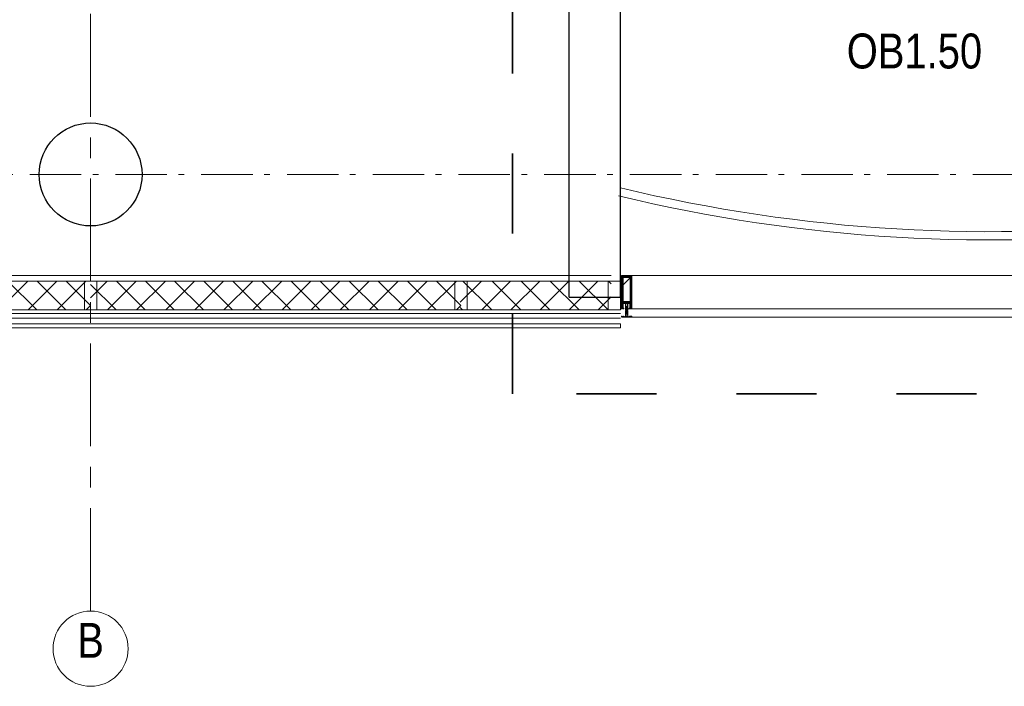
# Model space of a CAD drawing. Header units: millimetres. Extents: x 274611 to 749520, y 175257 to 298905.
# Tile 164 of 251: x 722607 to 727392, y 191024 to 194260. Entities that reach past the tile are written whole.
import ezdxf

# ---------------------------------------------------------------- set-up
doc = ezdxf.new("R2010")
doc.units = ezdxf.units.MM
doc.header["$LTSCALE"] = 400
for name, pattern in [('CENTER', [2, 1.25, -0.25, 0.25, -0.25]), ('STYLE_06', [1.041641, 0.625, -0.208282, 0.069427, -0.138931]), ('STYLE_16', [0.177165, 0.11811, -0.059055]), ('STYLE_22', [1.944444, 0.972222, -0.972222])]:
    doc.linetypes.add(name, pattern=pattern)
for name, color, linetype, lineweight in [('Buitenkozijnen', 140, 'Continuous', 15), ('Fragmentaanduiding', 1, 'STYLE_22', 35), ('mat-beton (ihwg)', 5, 'Continuous', 25), ('mat-staal', 5, 'Continuous', 25), ('None', 7, 'Continuous', 9), ('Ruimtenummers', 5, 'Continuous', 25)]:
    doc.layers.add(name, color=color, linetype=linetype, lineweight=lineweight)
doc.layers.add('stramien', color=1, linetype='CENTER')
doc.styles.add('Arial Narrow', font='ARIALN.TTF', dxfattribs={"height": 222.25})

# ---------------------------------------------------------------- blocks, each defined once
blk = doc.blocks.new('*U1796')
at = {"layer": 'None', "color": 140, "linetype": 'Continuous', "lineweight": 15, "flags": 128}
blk.add_lwpolyline([(38621.1, -33460), (38621.1, -34295)], dxfattribs=at)
blk = doc.blocks.new('*X2174')
at = {"layer": 'None', "lineweight": 5}
for p, q in [((37842.8, -35130.6), (37945.9, -35027.5)), ((37947.3, -35167.5), (38087.3, -35027.5)), ((38088.8, -35167.5), (38228.8, -35027.5)), ((38230.2, -35167.5), (38370.2, -35027.5)), ((38371.6, -35167.5), (38511.6, -35027.5)), ((38513, -35167.5), (38576.4, -35104.1))]:
    blk.add_line(p, q, dxfattribs=at)
at = {"layer": 'None', "lineweight": 13}
for p, q in [((37855.5, -35027.5), (37995.5, -35167.5)), ((37996.9, -35027.5), (38136.9, -35167.5)), ((38138.3, -35027.5), (38278.3, -35167.5)), ((38279.7, -35027.5), (38419.7, -35167.5)), ((38421.1, -35027.5), (38561.1, -35167.5)), ((38562.5, -35027.5), (38576.4, -35041.4)), ((37842.8, -35156.2), (37854.1, -35167.5))]:
    blk.add_line(p, q, dxfattribs=at)
blk = doc.blocks.new('*U2175')
at = {"layer": 'None', "color": 140, "lineweight": 15}
for p, q in [((37842.8, -35000), (38576.4, -35000)), ((37842.8, -35027.5), (38576.4, -35027.5)), ((37842.8, -35167.5), (38621.1, -35167.5)), ((37842.8, -35185.5), (38621.1, -35185.5)), ((37842.8, -35235), (38621.1, -35235)), ((37842.8, -35255), (38621.1, -35255)), ((38621.1, -35255), (38621.1, -35235))]:
    blk.add_line(p, q, dxfattribs=at)
at = {"layer": 'None', "color": 140, "linetype": 'Continuous', "lineweight": 15}
for p, q in [((37842.8, -35027.5), (38576.4, -35027.5)), ((37842.8, -35167.5), (38576.4, -35167.5))]:
    blk.add_line(p, q, dxfattribs=at)
at = {"layer": 'None', "color": 8, "linetype": 'Continuous', "lineweight": 5}
blk.add_line((37846.1, -35207.5), (38621.1, -35207.5), dxfattribs=at)
at = {"layer": 'None', "color": 140, "linetype": 'Continuous', "lineweight": 15}
blk.add_lwpolyline([(38621.1, -35027.5), (38621.1, -35167.5), (38561.1, -35167.5), (38561.1, -35027.5)], close=True, dxfattribs=at)
at = {"layer": 'None', "color": 140}
blk.add_blockref('*X2174', (0, 0), dxfattribs=at)
blk = doc.blocks.new('*U2177')
at = {"layer": 'None', "color": 140, "linetype": 'Continuous', "lineweight": 15}
blk.add_lwpolyline([(38621.1, -35002), (38626.1, -35002), (38626.1, -35014.5), (38621.1, -35014.5)], close=True, dxfattribs=at)
blk.add_open_spline([(38626.1, -35002), (38623.6, -35007), (38621.1, -35002)], degree=2, dxfattribs=at)
at = {"layer": 'None', "color": 43, "linetype": 'Continuous', "lineweight": 9}
blk.add_open_spline([(38622.3, -35008), (38622.9, -35007), (38623.6, -35007), (38624.2, -35007), (38624.8, -35008), (38625.4, -35009), (38625.7, -35010.8), (38626.1, -35012.5), (38626.1, -35016.5), (38625.7, -35018.2), (38625.4, -35020), (38624.8, -35021), (38624.2, -35022), (38623.6, -35022), (38622.9, -35022), (38622.3, -35021), (38621.7, -35020), (38621.4, -35018.2), (38621.1, -35016.5), (38621.1, -35012.5), (38621.4, -35010.8), (38621.7, -35009), (38622.3, -35008)], degree=2, knots=[0, 0, 0, 0.050228, 0.050228, 0.100454, 0.100454, 0.187421, 0.187421, 0.300233, 0.413046, 0.413046, 0.5, 0.5, 0.550228, 0.550228, 0.600454, 0.600454, 0.687421, 0.687421, 0.800233, 0.913046, 0.913046, 1, 1, 1], dxfattribs=at)
blk = doc.blocks.new('*U2178')
at = {"layer": 'None', "color": 8, "lineweight": 5}
for p, q in [((38648.5, -35158), (38653.3, -35158.8)), ((38648.5, -35159.6), (38653.3, -35160.4)), ((38648.5, -35161.2), (38653.3, -35162)), ((38648.5, -35162.8), (38653.3, -35163.6)), ((38648.5, -35164.4), (38653.3, -35165.2)), ((38648.5, -35167.6), (38653.3, -35168.4)), ((38649.2, -35156.5), (38652.8, -35157.1)), ((38649.6, -35156.8), (38649.2, -35157.7)), ((38652.6, -35158), (38652.4, -35157.4)), ((38648.5, -35169.2), (38653.3, -35170)), ((38648.5, -35170.8), (38653.3, -35171.6)), ((38648.5, -35172.4), (38650.2, -35172.7)), ((38648.5, -35174), (38653.3, -35174.8)), ((38648.5, -35175.6), (38653.3, -35176.4)), ((38648.5, -35177.2), (38653.3, -35178)), ((38648.5, -35178.8), (38653.3, -35179.6)), ((38648.5, -35180.4), (38653.3, -35181.2)), ((38648.5, -35182), (38653.3, -35182.8)), ((38648.5, -35183.6), (38649, -35183.7)), ((38648.5, -35186.8), (38653.3, -35187.6)), ((38649, -35185.3), (38653.3, -35186)), ((38649.3, -35184.9), (38652.6, -35185.7)), ((38652.3, -35184.7), (38649.9, -35184.2)), ((38650.1, -35183.9), (38651.8, -35184.2)), ((38650.6, -35183.6), (38651.5, -35183.8))]:
    blk.add_line(p, q, dxfattribs=at)
at = {"layer": 'None', "color": 8, "linetype": 'Continuous', "lineweight": 5}
for p, q in [((38649.1, -35159.2), (38649.1, -35158.4)), ((38649.1, -35160.8), (38649.1, -35160)), ((38649.1, -35162.4), (38649.1, -35161.6)), ((38649.1, -35164), (38649.1, -35163.2)), ((38649.1, -35165.6), (38649.1, -35164.8)), ((38649.1, -35167.2), (38649.1, -35167.2)), ((38649.1, -35168.8), (38649.1, -35168)), ((38652.6, -35158.5), (38652.6, -35158)), ((38652.6, -35160.1), (38652.6, -35159.2)), ((38652.6, -35161.7), (38652.6, -35160.8)), ((38652.6, -35163.3), (38652.6, -35162.4)), ((38652.6, -35164.9), (38652.6, -35164)), ((38652.6, -35166.2), (38652.6, -35165.6)), ((38652.6, -35168.1), (38652.6, -35167.2)), ((38652.6, -35169.7), (38652.6, -35168.8)), ((38649.1, -35170.4), (38649.1, -35169.6)), ((38649.1, -35172), (38649.1, -35171.2)), ((38649.1, -35175.2), (38649.1, -35174.4)), ((38649.1, -35176.8), (38649.1, -35176)), ((38649.1, -35178.4), (38649.1, -35177.6)), ((38649.1, -35180), (38649.1, -35179.2)), ((38649.1, -35181.6), (38649.1, -35180.8)), ((38649.1, -35183.2), (38649.1, -35182.4)), ((38649.1, -35186.4), (38649.1, -35185.6)), ((38649.1, -35188), (38649.1, -35187.2)), ((38652.6, -35171.3), (38652.6, -35170.4)), ((38652.6, -35172.7), (38652.6, -35172)), ((38652.6, -35174.5), (38652.6, -35173.7)), ((38652.6, -35176.1), (38652.6, -35175.2)), ((38652.6, -35177.7), (38652.6, -35176.8)), ((38652.6, -35179.3), (38652.6, -35178.4)), ((38652.6, -35180.9), (38652.6, -35180)), ((38652.6, -35182.5), (38652.6, -35181.6)), ((38652.6, -35183.6), (38652.6, -35183.2)), ((38652.6, -35185.7), (38652.6, -35185.2)), ((38652.6, -35187.3), (38652.6, -35186.4)), ((38652.6, -35188.9), (38652.6, -35188))]:
    blk.add_line(p, q, dxfattribs=at)
at = {"layer": 'None', "color": 8, "lineweight": 5, "flags": 128}
for points in [[(38655.9, -35171.7), (38655.9, -35171.7, -0.414214), (38656.4, -35172.2), (38656.4, -35189.9), (38656.4, -35189.9, -0.414214), (38655.9, -35190.4), (38654.9, -35190.4), (38654.9, -35190.4, -0.414214), (38654.4, -35189.9), (38654.4, -35189.9, -0.414214), (38654.9, -35189.4), (38655.4, -35189.4), (38655.4, -35186.2), (38655.4, -35186.2, 0.414214), (38654.9, -35185.7), (38653.6, -35185.7), (38653.6, -35185.7, -0.221695), (38652.8, -35185.3), (38651.6, -35183.9), (38651.6, -35183.9, 0.466308), (38650.1, -35183.9), (38648.9, -35185.3), (38648.9, -35185.3, -0.221695), (38648.1, -35185.7), (38646.9, -35185.7), (38646.9, -35185.7, 0.414214), (38646.4, -35186.2), (38646.4, -35189.4), (38646.9, -35189.4), (38646.9, -35189.4, -0.414214), (38647.4, -35189.9), (38647.4, -35189.9, -0.414214), (38646.9, -35190.4), (38645.9, -35190.4), (38645.9, -35190.4, -0.414214), (38645.4, -35189.9), (38645.4, -35172.2), (38645.4, -35172.2, -0.414214), (38645.9, -35171.7), (38646.2, -35171.7), (38646.2, -35172.4), (38646.2, -35172.4, 0.414214), (38646.5, -35172.7), (38646.8, -35172.7), (38646.8, -35172.7, 0.414214), (38647.6, -35171.9), (38647.6, -35168), (38647.6, -35168, 0.414214), (38646.8, -35167.2), (38646.5, -35167.2), (38646.5, -35167.2, 0.414214), (38646.2, -35167.5), (38646.2, -35168.2), (38645.9, -35168.2), (38645.9, -35168.2, -0.414214), (38645.4, -35167.7), (38645.4, -35155), (38645.4, -35155, -0.351868), (38645.6, -35154.7), (38645.6, -35154.7, -0.351868), (38645.9, -35154.9), (38646.7, -35156.6), (38646.7, -35156.6, -0.314902), (38646.7, -35156.8), (38646.4, -35157.1), (38646.4, -35157.1, 0.198912), (38646.4, -35157.3), (38646.4, -35157.5), (38646.4, -35157.5, 0.198912), (38646.4, -35157.7), (38646.7, -35158), (38646.7, -35158, -0.414214), (38646.7, -35158.2), (38646.4, -35158.5), (38646.4, -35158.5, 0.198912), (38646.4, -35158.7), (38646.4, -35158.9), (38646.4, -35158.9, 0.198912), (38646.4, -35159.1), (38646.7, -35159.4), (38646.7, -35159.4, -0.414214), (38646.7, -35159.6), (38646.4, -35159.9), (38646.4, -35159.9, 0.198912), (38646.4, -35160.1), (38646.4, -35160.6), (38646.4, -35160.6, 0.087489), (38646.4, -35160.7), (38646.7, -35161.5), (38646.7, -35165.9), (38646.7, -35165.9, 0.414214), (38647, -35166.2), (38654.8, -35166.2), (38654.8, -35166.2, 0.414214), (38655.1, -35165.9), (38655.1, -35161.5), (38655.3, -35160.7), (38655.3, -35160.7, 0.087489), (38655.4, -35160.6), (38655.4, -35160.1), (38655.4, -35160.1, 0.198912), (38655.3, -35159.9), (38655, -35159.6), (38655, -35159.6, -0.414214), (38655, -35159.4), (38655.3, -35159.1), (38655.3, -35159.1, 0.198912), (38655.4, -35158.9), (38655.4, -35158.7), (38655.4, -35158.7, 0.198912), (38655.3, -35158.5), (38655, -35158.2), (38655, -35158.2, -0.414214), (38655, -35158), (38655.3, -35157.7), (38655.3, -35157.7, 0.198912), (38655.4, -35157.5), (38655.4, -35157.3), (38655.4, -35157.3, 0.198912), (38655.3, -35157.1), (38655, -35156.8), (38655, -35156.8, -0.314902), (38655, -35156.6), (38655.8, -35154.9), (38655.8, -35154.9, -0.351868), (38656.1, -35154.7), (38656.1, -35154.7, -0.351868), (38656.4, -35155), (38656.4, -35167.7), (38656.4, -35167.7, -0.414214), (38655.9, -35168.2), (38655.6, -35168.2), (38655.6, -35167.5), (38655.6, -35167.5, 0.414214), (38655.3, -35167.2), (38655, -35167.2), (38655, -35167.2, 0.414214), (38654.2, -35168), (38654.2, -35171.9), (38654.2, -35171.9, 0.414214), (38655, -35172.7), (38655.3, -35172.7), (38655.3, -35172.7, 0.414214), (38655.6, -35172.4), (38655.6, -35171.7)], [(38652.7, -35167.2), (38649.1, -35167.2), (38649.1, -35167.2, 0.414214), (38648.6, -35167.7), (38648.6, -35172.5), (38648.6, -35172.5, 0.414214), (38648.8, -35172.7), (38653, -35172.7), (38653, -35172.7, 0.414214), (38653.2, -35172.5), (38653.2, -35167.7), (38653.2, -35167.7, 0.414214), (38652.7, -35167.2, 0.414214)], [(38655.4, -35179.1, 0.414214), (38654.9, -35178.6), (38653.6, -35178.6), (38653.6, -35178.6, -0.414214), (38653.4, -35178.4), (38653.4, -35177.8), (38653.4, -35177.8, -0.414214), (38653.6, -35177.6), (38654.9, -35177.6), (38654.9, -35177.6, 0.414214), (38655.4, -35177.1), (38655.4, -35174.2), (38655.4, -35174.2, 0.414214), (38654.9, -35173.7), (38646.9, -35173.7), (38646.9, -35173.7, 0.414214), (38646.4, -35174.2), (38646.4, -35177.1), (38646.4, -35177.1, 0.414214), (38646.9, -35177.6), (38648.2, -35177.6), (38648.2, -35177.6, -0.414214), (38648.4, -35177.8), (38648.4, -35178.4), (38648.4, -35178.4, -0.414214), (38648.2, -35178.6), (38646.9, -35178.6), (38646.9, -35178.6, 0.414214), (38646.4, -35179.1), (38646.4, -35184.2), (38646.4, -35184.2, 0.414214), (38646.9, -35184.7), (38647.9, -35184.7), (38647.9, -35184.7, 0.221695), (38648.3, -35184.5), (38649.3, -35183.3), (38649.3, -35183.3, -0.466308), (38652.4, -35183.3), (38653.4, -35184.5), (38653.4, -35184.5, 0.221695), (38653.8, -35184.7), (38654.9, -35184.7), (38654.9, -35184.7, 0.414214), (38655.4, -35184.2), (38655.4, -35179.1)]]:
    blk.add_lwpolyline(points, format="xyb", close=True, dxfattribs=at)
for points in [[(38652.6, -35158.5), (38653.3, -35158.8), (38652.6, -35159.2), (38649.1, -35158.4), (38648.5, -35158), (38649.1, -35157.6)], [(38652.6, -35160.1), (38653.3, -35160.4), (38652.6, -35160.8), (38649.1, -35160), (38648.5, -35159.6), (38649.1, -35159.2)], [(38652.6, -35161.7), (38653.3, -35162), (38652.6, -35162.4), (38649.1, -35161.6), (38648.5, -35161.2), (38649.1, -35160.8)], [(38652.6, -35163.3), (38653.3, -35163.6), (38652.6, -35164), (38649.1, -35163.2), (38648.5, -35162.8), (38649.1, -35162.4)], [(38652.6, -35164.9), (38653.3, -35165.2), (38652.6, -35165.6), (38649.1, -35164.8), (38648.5, -35164.4), (38649.1, -35164)], [(38652.6, -35168.1), (38653.3, -35168.4), (38652.6, -35168.8), (38649.1, -35168), (38648.5, -35167.6), (38649.1, -35167.2)], [(38652.6, -35169.7), (38653.3, -35170), (38652.6, -35170.4), (38649.1, -35169.6), (38648.5, -35169.2), (38649.1, -35168.8)], [(38652.4, -35157.4), (38652.8, -35157.1), (38652.1, -35156.8), (38649.8, -35156.2), (38649.2, -35156.5), (38649.6, -35156.8)], [(38652.6, -35171.3), (38653.3, -35171.6), (38652.6, -35172), (38649.1, -35171.2), (38648.5, -35170.8), (38649.1, -35170.4)], [(38652.6, -35174.5), (38653.3, -35174.8), (38652.6, -35175.2), (38649.1, -35174.4), (38648.5, -35174), (38649.1, -35173.6)], [(38652.6, -35176.1), (38653.3, -35176.4), (38652.6, -35176.8), (38649.1, -35176), (38648.5, -35175.6), (38649.1, -35175.2)], [(38652.6, -35177.7), (38653.3, -35178), (38652.6, -35178.4), (38649.1, -35177.6), (38648.5, -35177.2), (38649.1, -35176.8)], [(38652.6, -35179.3), (38653.3, -35179.6), (38652.6, -35180), (38649.1, -35179.2), (38648.5, -35178.8), (38649.1, -35178.4)], [(38652.6, -35180.9), (38653.3, -35181.2), (38652.6, -35181.6), (38649.1, -35180.8), (38648.5, -35180.4), (38649.1, -35180)], [(38652.6, -35187.3), (38653.3, -35187.6), (38652.6, -35188), (38649.1, -35187.2), (38648.5, -35186.8), (38649.1, -35186.4)]]:
    blk.add_lwpolyline(points, close=True, dxfattribs=at)
for points in [[(38648.5, -35166), (38649.1, -35165.6), (38650.9, -35166.1)], [(38652.1, -35156.8), (38650.9, -35153.7), (38649.8, -35156.2)], [(38649, -35172.7), (38648.5, -35172.4), (38649.1, -35172), (38650.9, -35172.5)], [(38650.3, -35182.6), (38649.1, -35182.4), (38648.5, -35182), (38649.1, -35181.6), (38652.6, -35182.5)], [(38648.9, -35183.8), (38648.5, -35183.6), (38649.1, -35183.2), (38649.3, -35183.3)], [(38652.6, -35185.7), (38653.3, -35186), (38652.6, -35186.4), (38649.1, -35185.6), (38648.8, -35185.4)], [(38652.6, -35182.5), (38653.3, -35182.8), (38652.6, -35183.2), (38652.2, -35183.1)]]:
    blk.add_lwpolyline(points, dxfattribs=at)
blk = doc.blocks.new('*U2179')
at = {"layer": 'None', "color": 8, "lineweight": 5, "flags": 128}
for points in [[(38637.4, -35200.2), (38637.4, -35199.3), (38636.4, -35198.5), (38636.4, -35198.5, 0.36397), (38636, -35198.5), (38636, -35198.5), (38635.5, -35198.9), (38635.5, -35198.9, -0.36397), (38635.1, -35198.9), (38635.1, -35198.9), (38634.6, -35198.5), (38634.6, -35198.5, 0.36397), (38634.2, -35198.5), (38634.2, -35198.5), (38633.7, -35198.9), (38633.7, -35198.9, -0.36397), (38633.3, -35198.9), (38633.3, -35198.9), (38632.8, -35198.5), (38632.8, -35198.5, 0.36397), (38632.4, -35198.5), (38632.4, -35198.5), (38631.9, -35198.9), (38631.9, -35198.9, -0.36397), (38631.5, -35198.9), (38631.5, -35198.9), (38631, -35198.5), (38631, -35198.5, 0.36397), (38630.6, -35198.5), (38630.6, -35198.5), (38630.1, -35198.9), (38630.1, -35198.9, -0.36397), (38629.7, -35198.9), (38629.7, -35198.9), (38629.2, -35198.5), (38629.2, -35198.5, 0.36397), (38628.8, -35198.5), (38628.8, -35198.5), (38628.5, -35198.7), (38627.6, -35198.7), (38627.4, -35198.5), (38627.4, -35198.5, 0.36397), (38627, -35198.5), (38627, -35198.5), (38626.7, -35198.7), (38626.4, -35198.7), (38626.4, -35198.7, -0.267949), (38626.1, -35198.5), (38626.1, -35198.5), (38625.9, -35198.2), (38625.9, -35198.2, 0.339454), (38625.6, -35198.1), (38625.6, -35198.1, 0.339454), (38625.4, -35198.4), (38625.4, -35198.4), (38625.4, -35201.8), (38625.4, -35201.8, 0.414214), (38625.7, -35202.1), (38625.7, -35202.1), (38626.6, -35202.1), (38626.6, -35202.1, 0.414214), (38626.9, -35201.8), (38626.9, -35201.8), (38626.9, -35200.1), (38626.9, -35200.1, 0.236068), (38626.7, -35199.9), (38626.7, -35199.9), (38626.7, -35199.9, -0.548276), (38626.8, -35199.6), (38626.8, -35199.6, -0.548276), (38627, -35199.8), (38627, -35199.8), (38627, -35199.8, 0.250388), (38627.3, -35199.7), (38627.3, -35199.7), (38628.1, -35199.7), (38628.1, -35199.7, -0.414214), (38628.4, -35200), (38628.4, -35200), (38628.4, -35200.7), (38628.4, -35200.7, 0.414214), (38628.7, -35201), (38628.7, -35201), (38628.8, -35201), (38628.8, -35201, 0.131652), (38629.1, -35200.9), (38629.1, -35200.9), (38630.4, -35200.2), (38637.4, -35200.2)], [(38656.8, -35198.1), (38656.8, -35198.1, 0.388879), (38659.5, -35200.6), (38659.5, -35200.6), (38671.3, -35200.6), (38672.5, -35201.3), (38673.8, -35201.3), (38673.8, -35200.1), (38674.7, -35200.1), (38674.7, -35202.2), (38627.1, -35202.2), (38627.1, -35200.1), (38628, -35200.1), (38628, -35201.3), (38629.2, -35201.3), (38630.4, -35200.6), (38642.2, -35200.6), (38642.2, -35200.6, 0.388879), (38644.9, -35198.1), (38644.9, -35198.1), (38645.5, -35190.6), (38648.4, -35190.6), (38648.4, -35188.6), (38653.4, -35188.6), (38653.4, -35190.6), (38656.2, -35190.6), (38656.8, -35198.1)], [(38664.4, -35200.2), (38664.4, -35199.3), (38665.4, -35198.5), (38665.4, -35198.5, -0.36397), (38665.8, -35198.5), (38665.8, -35198.5), (38666.3, -35198.9), (38666.3, -35198.9, 0.36397), (38666.7, -35198.9), (38666.7, -35198.9), (38667.2, -35198.5), (38667.2, -35198.5, -0.36397), (38667.6, -35198.5), (38667.6, -35198.5), (38668.1, -35198.9), (38668.1, -35198.9, 0.36397), (38668.5, -35198.9), (38668.5, -35198.9), (38669, -35198.5), (38669, -35198.5, -0.36397), (38669.4, -35198.5), (38669.4, -35198.5), (38669.9, -35198.9), (38669.9, -35198.9, 0.36397), (38670.3, -35198.9), (38670.3, -35198.9), (38670.8, -35198.5), (38670.8, -35198.5, -0.36397), (38671.2, -35198.5), (38671.2, -35198.5), (38671.7, -35198.9), (38671.7, -35198.9, 0.36397), (38672.1, -35198.9), (38672.1, -35198.9), (38672.6, -35198.5), (38672.6, -35198.5, -0.36397), (38673, -35198.5), (38673, -35198.5), (38673.2, -35198.7), (38674.1, -35198.7), (38674.4, -35198.5), (38674.4, -35198.5, -0.36397), (38674.8, -35198.5), (38674.8, -35198.5), (38675, -35198.7), (38675.4, -35198.7), (38675.4, -35198.7, 0.267949), (38675.6, -35198.5), (38675.6, -35198.5), (38675.8, -35198.2), (38675.8, -35198.2, -0.339454), (38676.1, -35198.1), (38676.1, -35198.1, -0.339454), (38676.4, -35198.4), (38676.4, -35198.4), (38676.4, -35201.8), (38676.4, -35201.8, -0.414214), (38676.1, -35202.1), (38676.1, -35202.1), (38675.2, -35202.1), (38675.2, -35202.1, -0.414214), (38674.9, -35201.8), (38674.9, -35201.8), (38674.9, -35200.1), (38674.9, -35200.1, -0.236068), (38675, -35199.9), (38675, -35199.9), (38675, -35199.9, 0.548276), (38674.9, -35199.6), (38674.9, -35199.6, 0.548276), (38674.7, -35199.8), (38674.7, -35199.8), (38674.7, -35199.8, -0.250388), (38674.5, -35199.7), (38674.5, -35199.7), (38673.7, -35199.7), (38673.7, -35199.7, 0.414214), (38673.4, -35200), (38673.4, -35200), (38673.4, -35200.7), (38673.4, -35200.7, -0.414214), (38673.1, -35201), (38673.1, -35201), (38672.9, -35201), (38672.9, -35201, -0.131652), (38672.6, -35200.9), (38672.6, -35200.9), (38671.4, -35200.2), (38664.4, -35200.2)]]:
    blk.add_lwpolyline(points, format="xyb", close=True, dxfattribs=at)
blk = doc.blocks.new('*U2180')
at = {"layer": 'None', "color": 8, "linetype": 'STYLE_16', "lineweight": 5}
for p, q in [((38648.6, -35197.5), (38650.9, -35196.9)), ((38648.6, -35199.1), (38648.6, -35197.5)), ((38649.4, -35199.3), (38649.4, -35197.4)), ((38649.9, -35199.4), (38649.9, -35197.5)), ((38653.1, -35197.5), (38650.9, -35196.9)), ((38651.9, -35199.4), (38651.9, -35197.5)), ((38652.4, -35199.3), (38652.4, -35197.4)), ((38653.1, -35199.1), (38653.1, -35197.5))]:
    blk.add_line(p, q, dxfattribs=at)
at = {"layer": 'None', "color": 8, "lineweight": 5, "flags": 128}
blk.add_lwpolyline([(38650.9, -35199.5), (38650.9, -35199.5, 0.163834), (38655.2, -35198), (38655.2, -35198), (38655.2, -35198, 0.234469), (38655.6, -35197.2), (38655.6, -35197.2), (38655.6, -35196), (38646.1, -35196), (38646.1, -35197.2), (38646.1, -35197.2, 0.234469), (38646.5, -35198), (38646.5, -35198), (38646.5, -35198, 0.163834), (38650.9, -35199.5)], format="xyb", close=True, dxfattribs=at)
at = {"layer": 'None', "color": 8, "linetype": 'STYLE_16', "lineweight": 5}
for centre, radius, start, end in [((38649.2, -35200.8), 3.38, 79.3357, 100.6643), ((38650.9, -35205.6), 8.16, 82.9585, 97.0415), ((38650.9, -35202.8), 3.5, 73.4149, 106.5851), ((38652.5, -35200.8), 3.38, 79.3357, 100.6643)]:
    blk.add_arc(centre, radius, start, end, dxfattribs=at)
blk = doc.blocks.new('*U2181')
at = {"layer": 'None', "color": 140, "linetype": 'Continuous', "lineweight": 15}
blk.add_lwpolyline([(38621.1, -35078), (38626.1, -35078), (38626.1, -35090.5), (38621.1, -35090.5)], close=True, dxfattribs=at)
blk.add_open_spline([(38626.1, -35078), (38623.6, -35083), (38621.1, -35078)], degree=2, dxfattribs=at)
at = {"layer": 'None', "color": 43, "linetype": 'Continuous', "lineweight": 9}
blk.add_open_spline([(38622.3, -35084), (38622.9, -35083), (38623.6, -35083), (38624.2, -35083), (38624.8, -35084), (38625.4, -35085), (38625.7, -35086.8), (38626.1, -35088.5), (38626.1, -35092.5), (38625.7, -35094.2), (38625.4, -35096), (38624.8, -35097), (38624.2, -35098), (38623.6, -35098), (38622.9, -35098), (38622.3, -35097), (38621.7, -35096), (38621.4, -35094.2), (38621.1, -35092.5), (38621.1, -35088.5), (38621.4, -35086.8), (38621.7, -35085), (38622.3, -35084)], degree=2, knots=[0, 0, 0, 0.050228, 0.050228, 0.100454, 0.100454, 0.187421, 0.187421, 0.300233, 0.413046, 0.413046, 0.5, 0.5, 0.550228, 0.550228, 0.600454, 0.600454, 0.687421, 0.687421, 0.800233, 0.913046, 0.913046, 1, 1, 1], dxfattribs=at)
blk = doc.blocks.new('*X2182')
at = {"layer": 'None', "lineweight": 25}
blk.add_line((38631.6, -35049), (38670.1, -35010.5), dxfattribs=at)
blk = doc.blocks.new('*U2186')
at = {"layer": 'mat-staal', "color": 43, "lineweight": 9}
blk.add_lwpolyline([(38631.6, -35007.8), (38670.1, -35007.8), (38670.1, -35130), (38631.6, -35130)], close=True, dxfattribs=at)
at = {"layer": 'None', "color": 8, "lineweight": 5, "flags": 128}
for points in [[(38626.1, -35000), (38675.7, -35000), (38675.7, -35150), (38672.8, -35150), (38672.8, -35145.4), (38673.3, -35145.4), (38673.3, -35144), (38672.8, -35144), (38672.8, -35142.1), (38672.6, -35141.9), (38672.6, -35137.7), (38672.6, -35137.7, 0.414214), (38670.9, -35136), (38670.9, -35136, 0.414214), (38669.2, -35137.7), (38669.2, -35141.9), (38668.9, -35142.1), (38668.9, -35144), (38668.4, -35144), (38668.4, -35145.4), (38668.9, -35145.4), (38668.9, -35150), (38667.1, -35150), (38667.1, -35137.2), (38667.1, -35137.2, 0.414214), (38665.9, -35136), (38657.4, -35136), (38657.4, -35136, 0.414214), (38656.2, -35137.2), (38656.2, -35154.2), (38654.8, -35154.2), (38654.8, -35157), (38655.2, -35157.4), (38654.8, -35157.8), (38654.8, -35158.4), (38655.2, -35158.8), (38654.8, -35159.2), (38654.8, -35159.8), (38655.2, -35160.2), (38654.8, -35161.2), (38654.8, -35166), (38653.1, -35166), (38653.1, -35155.2), (38653.1, -35155.2, 0.414214), (38650.9, -35153), (38650.9, -35153, 0.414214), (38648.7, -35155.2), (38648.7, -35166), (38647, -35166), (38647, -35161.2), (38646.6, -35160.2), (38647, -35159.8), (38647, -35159.2), (38646.6, -35158.8), (38647, -35158.4), (38647, -35157.8), (38646.6, -35157.4), (38647, -35157), (38647, -35154.2), (38645.6, -35154.2), (38645.6, -35137.2), (38645.6, -35137.2, 0.414214), (38644.4, -35136), (38635.9, -35136), (38635.9, -35136, 0.414214), (38634.7, -35137.2), (38634.7, -35150), (38632.8, -35150), (38632.8, -35145.4), (38633.3, -35145.4), (38633.3, -35144), (38632.8, -35144), (38632.8, -35142.1), (38632.6, -35141.9), (38632.6, -35137.7), (38632.6, -35137.7, 0.414214), (38630.9, -35136), (38630.9, -35136, 0.414214), (38629.2, -35137.7), (38629.2, -35141.9), (38628.9, -35142.1), (38628.9, -35144), (38628.4, -35144), (38628.4, -35145.4), (38628.9, -35145.4), (38628.9, -35150), (38626.1, -35150)], [(38636, -35162.2), (38636, -35162.2, 0.390793), (38637.6, -35160.9), (38637.6, -35160.9, 0.390793), (38636.4, -35159.2), (38636.4, -35159.2, -0.352623), (38634.9, -35157.3), (38634.9, -35150.5), (38634.9, -35150.5, 0.414214), (38634.6, -35150.2), (38633.3, -35150.2), (38632.8, -35150.4), (38632.8, -35150.4, -0.520293), (38632.5, -35150.2), (38632.5, -35147.5), (38632.7, -35147.4), (38632.7, -35145.4), (38632.7, -35145.4, -0.577863), (38632.7, -35145.1), (38632.8, -35145.1), (38632.8, -35145.1, 0.366605), (38633.1, -35144.9), (38633.1, -35144.9, 0.366605), (38632.9, -35144.5), (38632.9, -35144.5, -0.130834), (38631.6, -35143.5), (38631.6, -35143.5, 0.439074), (38630.1, -35143.5), (38630.1, -35143.5, -0.133252), (38628.8, -35144.5), (38628.8, -35144.5, 0.366605), (38628.6, -35144.9), (38628.6, -35144.9, 0.366605), (38628.9, -35145.1), (38629, -35145.1), (38629, -35145.1, -0.577455), (38629.1, -35145.4), (38629.1, -35147.4), (38629.2, -35147.5), (38629.2, -35150.2), (38629.2, -35150.2, -0.52048), (38628.9, -35150.4), (38628.4, -35150.2), (38626.2, -35150.2), (38626.2, -35150.2, 0.414214), (38625.9, -35150.5), (38625.9, -35158.3), (38625.9, -35158.3, -0.255976), (38624.9, -35160), (38624.9, -35160, 0.749676), (38625.6, -35162.2), (38629.7, -35162.2), (38629.7, -35162.2, 0.414214), (38631.7, -35160.2), (38631.7, -35160.2, -0.402808), (38632.1, -35159.7), (38632.1, -35159.7, -0.402808), (38632.7, -35160.2), (38632.7, -35160.2, 0.233259), (38632.9, -35160.5), (38636.2, -35161), (38636.2, -35161, -0.419014), (38636.3, -35161.1), (38636.3, -35161.1, -0.419014), (38636.2, -35161.2), (38634.9, -35161.2), (38634.9, -35161.2, 0.414214), (38634.4, -35161.7), (38634.4, -35161.7, 0.414214), (38634.9, -35162.2)], [(38630.1, -35159.2), (38630.1, -35159.2, -0.552342), (38630.7, -35160.4), (38630.7, -35160.4, -0.263556), (38629, -35161.4), (38625.5, -35161.4), (38625.5, -35161.4, -0.437017), (38625.2, -35161.1), (38625.2, -35161.1, -0.437017), (38625.5, -35160.8), (38625.5, -35160.8, 0.396568), (38627.2, -35159.5), (38627.2, -35159.5, -0.418874), (38627.7, -35159)], [(38627.9, -35153.2), (38627.9, -35153.2, -0.414214), (38628.7, -35152.4), (38628.7, -35152.4, -0.414214), (38629.6, -35153.2), (38629.6, -35156.1), (38629.6, -35156.1, -0.414214), (38628.7, -35157), (38628.7, -35157, -0.414214), (38627.9, -35156.1)], [(38629.9, -35145.2, -0.29188), (38630.1, -35144.7), (38630.6, -35144.3), (38630.6, -35144.3, -0.344328), (38631.2, -35144.3), (38631.7, -35144.7), (38631.7, -35144.7, -0.29188), (38631.8, -35145.2), (38631.4, -35146.9), (38631.4, -35146.9, -0.348796), (38630.9, -35147.4), (38630.9, -35147.4, -0.348796), (38630.3, -35146.9), (38629.9, -35145.2)], [(38632, -35157, -0.414214), (38631.2, -35156.1), (38631.2, -35153.2), (38631.2, -35153.2, -0.414214), (38632, -35152.4), (38632, -35152.4, -0.414214), (38632.9, -35153.2), (38632.9, -35156.1), (38632.9, -35156.1, -0.414214), (38632, -35157)], [(38665.7, -35162.2), (38665.7, -35162.2, -0.390793), (38664.1, -35160.9), (38664.1, -35160.9, -0.390793), (38665.3, -35159.2), (38665.3, -35159.2, 0.352623), (38666.9, -35157.3), (38666.9, -35150.5), (38666.9, -35150.5, -0.414214), (38667.2, -35150.2), (38668.4, -35150.2), (38668.9, -35150.4), (38668.9, -35150.4, 0.520293), (38669.2, -35150.2), (38669.2, -35147.5), (38669.1, -35147.4), (38669.1, -35145.4), (38669.1, -35145.4, 0.577863), (38669, -35145.1), (38668.9, -35145.1), (38668.9, -35145.1, -0.366605), (38668.6, -35144.9), (38668.6, -35144.9, -0.366605), (38668.8, -35144.5), (38668.8, -35144.5, 0.130834), (38670.1, -35143.5), (38670.1, -35143.5, -0.439074), (38671.6, -35143.5), (38671.6, -35143.5, 0.133252), (38672.9, -35144.5), (38672.9, -35144.5, -0.366605), (38673.1, -35144.9), (38673.1, -35144.9, -0.366605), (38672.8, -35145.1), (38672.7, -35145.1), (38672.7, -35145.1, 0.577455), (38672.7, -35145.4), (38672.7, -35147.4), (38672.5, -35147.5), (38672.5, -35150.2), (38672.5, -35150.2, 0.52048), (38672.8, -35150.4), (38673.3, -35150.2), (38675.6, -35150.2), (38675.6, -35150.2, -0.414214), (38675.9, -35150.5), (38675.9, -35158.3), (38675.9, -35158.3, 0.255976), (38676.8, -35160), (38676.8, -35160, -0.749676), (38676.1, -35162.2), (38672.1, -35162.2), (38672.1, -35162.2, -0.414214), (38670.1, -35160.2), (38670.1, -35160.2, 0.402808), (38669.6, -35159.7), (38669.6, -35159.7, 0.402808), (38669.1, -35160.2), (38669.1, -35160.2, -0.233259), (38668.8, -35160.5), (38665.5, -35161), (38665.5, -35161, 0.419014), (38665.4, -35161.1), (38665.4, -35161.1, 0.419014), (38665.5, -35161.2), (38666.8, -35161.2), (38666.8, -35161.2, -0.414214), (38667.3, -35161.7), (38667.3, -35161.7, -0.414214), (38666.8, -35162.2)], [(38669.7, -35157, 0.414214), (38670.6, -35156.1), (38670.6, -35153.2), (38670.6, -35153.2, 0.414214), (38669.7, -35152.4), (38669.7, -35152.4, 0.414214), (38668.9, -35153.2), (38668.9, -35156.1), (38668.9, -35156.1, 0.414214), (38669.7, -35157)], [(38671.8, -35145.2, 0.29188), (38671.7, -35144.7), (38671.2, -35144.3), (38671.2, -35144.3, 0.344328), (38670.6, -35144.3), (38670.1, -35144.7), (38670.1, -35144.7, 0.29188), (38669.9, -35145.2), (38670.3, -35146.9), (38670.3, -35146.9, 0.348796), (38670.9, -35147.4), (38670.9, -35147.4, 0.348796), (38671.4, -35146.9), (38671.8, -35145.2)], [(38671.6, -35159.2), (38671.6, -35159.2, 0.552342), (38671, -35160.4), (38671, -35160.4, 0.263556), (38672.7, -35161.4), (38676.2, -35161.4), (38676.2, -35161.4, 0.437017), (38676.5, -35161.1), (38676.5, -35161.1, 0.437017), (38676.2, -35160.8), (38676.2, -35160.8, -0.396568), (38674.5, -35159.5), (38674.5, -35159.5, 0.418874), (38674, -35159)], [(38673.9, -35153.2), (38673.9, -35153.2, 0.414214), (38673, -35152.4), (38673, -35152.4, 0.414214), (38672.2, -35153.2), (38672.2, -35156.1), (38672.2, -35156.1, 0.414214), (38673, -35157), (38673, -35157, 0.414214), (38673.9, -35156.1)]]:
    blk.add_lwpolyline(points, format="xyb", close=True, dxfattribs=at)
for points in [[(38628, -35134.2), (38673.8, -35134.2), (38673.8, -35003.8), (38628, -35003.8)], [(38654.9, -35136), (38646.9, -35136), (38646.9, -35151.7), (38654.9, -35151.7)]]:
    blk.add_lwpolyline(points, close=True, dxfattribs=at)
at = {"layer": 'None', "color": 43, "linetype": 'Continuous', "lineweight": 9}
blk.add_lwpolyline([(38634.1, -35010.2), (38667.6, -35010.2), (38667.6, -35127.5), (38634.1, -35127.5)], close=True, dxfattribs=at)
at = {"layer": 'mat-staal', "color": 43}
blk.add_blockref('*X2182', (0, 0), dxfattribs=at)
at = {"layer": 'None', "color": 7}
for name in ['*U2177', '*U2181', '*U2178', '*U2179', '*U2180']:
    blk.add_blockref(name, (0, 0), dxfattribs=at)
blk = doc.blocks.new('*U2187')
at = {"layer": 'Buitenkozijnen', "color": 43, "linetype": 'Continuous', "lineweight": 9}
blk.add_line((38641.1, -35000), (41346.1, -35000), dxfattribs=at)
at = {"layer": 'Buitenkozijnen', "color": 140, "linetype": 'Continuous', "lineweight": 15}
for p, q in [((38646.1, -35162.2), (41288.9, -35162.2)), ((38646.1, -35202.2), (41288.9, -35202.2))]:
    blk.add_line(p, q, dxfattribs=at)
at = {"layer": 'None', "color": 7}
for name in ['*U2175', '*U2186']:
    blk.add_blockref(name, (0, 0), dxfattribs=at)
blk = doc.blocks.new('*X189')
at = {"layer": 'None', "lineweight": 5}
for p, q in [((22.5, -118.9), (141.4, 0)), ((22.5, -260.3), (162.5, -120.3)), ((22.5, -401.8), (162.5, -261.8)), ((22.5, -543.2), (162.5, -403.2)), ((22.5, -684.6), (162.5, -544.6)), ((22.5, -826), (162.5, -686)), ((22.5, -967.4), (162.5, -827.4)), ((22.5, -1108.9), (162.5, -968.9)), ((22.5, -1250.3), (162.5, -1110.3)), ((22.5, -1391.7), (162.5, -1251.7)), ((22.5, -1533.1), (162.5, -1393.1)), ((22.5, -1674.6), (162.5, -1534.6)), ((38.5, -1800), (162.5, -1676))]:
    blk.add_line(p, q, dxfattribs=at)
at = {"layer": 'None', "lineweight": 13}
for p, q in [((141.4, 0), (162.5, -21.1)), ((22.5, -22.5), (162.5, -162.5)), ((22.5, -163.9), (162.5, -303.9)), ((22.5, -305.3), (162.5, -445.3)), ((22.5, -446.7), (162.5, -586.7)), ((22.5, -588.1), (162.5, -728.1)), ((22.5, -729.5), (162.5, -869.5)), ((22.5, -870.9), (162.5, -1010.9)), ((22.5, -1012.3), (162.5, -1152.3)), ((22.5, -1153.7), (162.5, -1293.7)), ((22.5, -1295.1), (162.5, -1435.1)), ((22.5, -1436.5), (162.5, -1576.5)), ((22.5, -1577.9), (162.5, -1717.9)), ((22.5, -1719.3), (103.2, -1800))]:
    blk.add_line(p, q, dxfattribs=at)
blk = doc.blocks.new('HoutSkeletBouw element 1800mm (2D)')
at = {"layer": 'None', "color": 140, "lineweight": 15}
for p, q in [((-5, -1800), (-5, 0)), ((22.5, -1800), (22.5, 0)), ((162.5, -1800), (162.5, 0)), ((180.5, -1800), (180.5, 0)), ((230, -1800), (230, 0)), ((250, -1800), (250, 0))]:
    blk.add_line(p, q, dxfattribs=at)
at = {"layer": 'None', "color": 140, "linetype": 'Continuous', "lineweight": 15}
for p, q in [((22.5, -1800), (22.5, 0)), ((162.5, -1800), (162.5, 0))]:
    blk.add_line(p, q, dxfattribs=at)
at = {"layer": 'None', "color": 8, "linetype": 'Continuous', "lineweight": 5}
blk.add_line((202.5, 0), (202.5, -1800), dxfattribs=at)
at = {"layer": 'None', "color": 140, "linetype": 'Continuous', "lineweight": 15}
blk.add_lwpolyline([(22.5, 30), (162.5, 30), (162.5, -30), (22.5, -30)], close=True, dxfattribs=at)
at = {"layer": 'None', "color": 140}
blk.add_blockref('*X189', (0, 0), dxfattribs=at)
blk = doc.blocks.new('Kolom O 500')
at = {"layer": 'mat-beton (ihwg)', "lineweight": 25}
blk.add_circle((0, 0), 250, dxfattribs=at)
blk = doc.blocks.new('*U2493')
at = {"layer": 'mat-beton (ihwg)', "lineweight": 25}
for p, q in [((38371.1, -35105), (38371.1, -28810)), ((38621.1, -35105), (38621.1, -28810)), ((38371.1, -35105), (38621.1, -35105))]:
    blk.add_line(p, q, dxfattribs=at)
blk = doc.blocks.new('*U2670')
at = {"layer": 'None', "color": 140, "linetype": 'Continuous', "lineweight": 15}
for radius in [7670.6, 7710.6]:
    blk.add_arc((40415.7, -27117.3), radius, 256.46985, 276.77876, dxfattribs=at)
blk = doc.blocks.new('*U2700')
at = {"layer": 'None', "color": 43, "linetype": 'Continuous', "lineweight": 9}
blk.add_circle((36046.1, -36812.6), 182.6, dxfattribs=at)
at = {"layer": 'None', "color": 43, "insert": (36046.1, -36687.7), "char_height": 169.3, "width": 160.91, "attachment_point": 2, "style": 'Arial Narrow'}
blk.add_mtext('B', dxfattribs=at)

msp = doc.modelspace()

# ---------------------------------------------------------------- linework, layer by layer
at = {"layer": 'Fragmentaanduiding', "lineweight": 35}
msp.add_lwpolyline([(725002.28989, 199663.57722), (728812.28989, 199663.57722), (728812.28989, 192443.57722), (725002.28989, 192443.57722)], close=True, dxfattribs=at)
at = {"layer": 'None', "color": 43, "linetype": 'STYLE_06', "lineweight": 9}
msp.add_line((749155.23053, 193508.74408), (715435.32989, 193508.74408), dxfattribs=at)
at = {"layer": 'stramien', "lineweight": 0}
msp.add_line((722951.28989, 191388.74408), (722951.28989, 223634.37794), dxfattribs=at)

# ---------------------------------------------------------------- block references
at = {"layer": 'mat-beton (ihwg)'}
msp.add_blockref('*U2493', (686905.23053, 228018.74408), dxfattribs=at)
at = {"layer": 'None', "color": 7}
for name, p in [('*U1796', (686905.23053, 228018.74408)), ('Kolom O 500', (722951.28989, 193508.74408)), ('*U2670', (686905.23053, 228018.74408)), ('*U2187', (686905.23053, 228018.74408)), ('*U2700', (686905.23053, 228018.74408))]:
    msp.add_blockref(name, p, dxfattribs=at)
at = {"layer": 'None', "color": 7, "rotation": 270}
for p in [(722951.28989, 193013.74408), (724751.28989, 193013.74408)]:
    msp.add_blockref('HoutSkeletBouw element 1800mm (2D)', p, dxfattribs=at)

# ---------------------------------------------------------------- texts
at = {"layer": 'Ruimtenummers', "insert": (726625.95656, 194192.97417), "char_height": 169.333333, "attachment_point": 1, "style": 'Arial Narrow'}
msp.add_mtext('OB1.50', dxfattribs=at)

doc.saveas('drawing.dxf')
